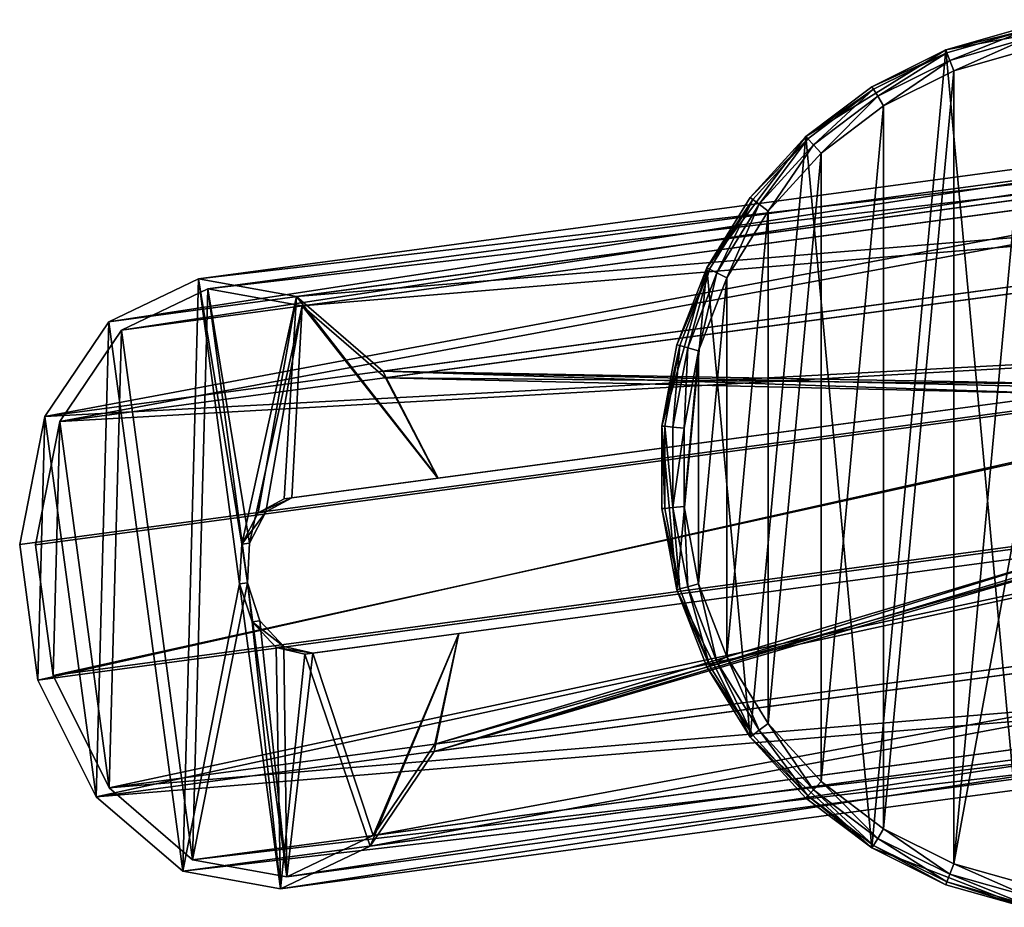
# Model space of a CAD drawing. Header units: millimetres. Extents: x 1 to 180, y 0 to 80.
# Tile 1 of 7: x 1 to 89, y 1 to 80. Entities that reach past the tile are written whole.
import ezdxf

# ---------------------------------------------------------------- set-up
doc = ezdxf.new("R2010")
doc.units = ezdxf.units.MM
doc.header["$LTSCALE"] = 25.4
doc.layers.get('0').update_dxf_attribs({"true_color": 0xff5454})

# ---------------------------------------------------------------- blocks, each defined once
blk = doc.blocks.new('EYE-SUPER-A-6488-6495-6502.STL')
at = {"color": 0}
mesh = blk.add_polyface(dxfattribs=at)
corners = [(59.748, 29.453, 566.962), (62.415, 58.23, 566.962), (58.392, 44.091, 566.962), (66.301, 16.295, 566.962), (71.273, 69.96, 566.962), (77.164, 6.391, 566.962), (83.772, 77.699, 566.962), (90.871, 1.081, 566.962), (98.221, 80.4, 566.962), (105.571, 1.081, 566.962), (112.671, 77.699, 566.962), (119.279, 6.391, 566.962), (125.169, 69.96, 566.962), (130.142, 16.295, 566.962), (134.028, 58.23, 566.962), (136.694, 29.453, 566.962), (138.051, 44.091, 566.962)]
mesh.append_faces([[corners[k] for k in face] for face in [(0, 1, 2), (14, 15, 16)]], dxfattribs={"vtx0": -1, "color": 0})
mesh.append_faces([[corners[k] for k in face] for face in [(1, 3, 4), (4, 5, 6), (6, 7, 8), (8, 9, 10), (10, 11, 12), (12, 13, 14)]], dxfattribs={"vtx0": -1, "vtx1": -1, "color": 0})
mesh.append_faces([[corners[k] for k in face] for face in [(1, 0, 3), (4, 3, 5), (6, 5, 7), (8, 7, 9), (10, 9, 11), (12, 11, 13), (14, 13, 15)]], dxfattribs={"vtx0": -1, "vtx2": -1, "color": 0})
mesh = blk.add_polyface(dxfattribs=at)
corners = [(98.221, 80.4, 566.962), (90.871, 79.719, 538.962), (83.772, 77.699, 566.962)]
mesh.append_faces([[corners[k] for k in face] for face in [(0, 1, 2)]], dxfattribs={"color": 0})
mesh = blk.add_polyface(dxfattribs=at)
corners = [(83.772, 77.699, 566.962), (90.871, 79.719, 538.962), (83.772, 77.699, 538.962)]
mesh.append_faces([[corners[k] for k in face] for face in [(0, 1, 2)]], dxfattribs={"color": 0})
mesh = blk.add_polyface(dxfattribs=at)
corners = [(83.772, 77.699, 538.962), (90.921, 79.456, 537.962), (83.868, 77.449, 537.962), (90.871, 79.719, 538.962)]
mesh.append_faces([[corners[k] for k in face] for face in [(0, 1, 2), (1, 0, 3)]], dxfattribs={"vtx0": -1, "color": 0})
mesh = blk.add_polyface(dxfattribs=at)
corners = [(90.921, 79.456, 537.962), (84.133, 76.766, 537.23), (83.868, 77.449, 537.962), (91.055, 78.736, 537.23)]
mesh.append_faces([[corners[k] for k in face] for face in [(0, 1, 2), (1, 0, 3)]], dxfattribs={"vtx0": -1, "color": 0})
mesh = blk.add_polyface(dxfattribs=at)
corners = [(61.672, 50.799, 536.962), (60.383, 36.894, 536.962), (60.383, 43.906, 536.962), (61.672, 30.001, 536.962), (64.205, 57.338, 536.962), (64.205, 23.462, 536.962), (67.897, 63.3, 536.962), (67.897, 17.5, 536.962), (72.621, 68.482, 536.962), (72.621, 12.318, 536.962), (78.217, 72.708, 536.962), (78.217, 8.092, 536.962), (84.494, 75.834, 536.962), (84.494, 4.966, 536.962), (91.239, 77.753, 536.962), (90.788, 39.401, 536.962), (91.285, 43.252, 536.962), (98.221, 78.4, 536.962), (93.64, 46.338, 536.962), (97.223, 47.833, 536.962), (98.221, 47.9, 536.962), (105.204, 77.753, 536.962), (101.073, 47.337, 536.962), (104.159, 44.981, 536.962), (105.654, 41.399, 536.962), (111.948, 75.834, 536.962), (91.239, 3.047, 536.962), (92.283, 35.819, 536.962), (98.221, 2.4, 536.962), (95.369, 33.463, 536.962), (99.22, 32.967, 536.962), (105.204, 3.047, 536.962), (102.803, 34.462, 536.962), (105.158, 37.548, 536.962), (111.948, 4.966, 536.962), (118.226, 72.708, 536.962), (118.226, 8.092, 536.962), (123.822, 68.482, 536.962), (123.822, 12.318, 536.962), (128.546, 63.3, 536.962), (128.546, 17.5, 536.962), (132.237, 57.338, 536.962), (132.237, 23.462, 536.962), (134.771, 50.799, 536.962), (134.771, 30.001, 536.962), (136.059, 43.906, 536.962), (136.059, 36.894, 536.962)]
mesh.append_faces([[corners[k] for k in face] for face in [(0, 1, 2), (44, 45, 46)]], dxfattribs={"vtx0": -1, "color": 0})
mesh.append_faces([[corners[k] for k in face] for face in [(1, 0, 3), (3, 4, 5), (5, 6, 7), (7, 8, 9), (9, 10, 11), (11, 12, 13), (15, 14, 16), (16, 17, 18), (18, 17, 19), (19, 17, 20), (20, 21, 22), (22, 21, 23), (23, 21, 24), (26, 27, 28), (28, 30, 31), (31, 24, 34), (34, 35, 36), (36, 37, 38), (38, 39, 40), (40, 41, 42), (42, 43, 44)]], dxfattribs={"vtx0": -1, "vtx1": -1, "color": 0})
mesh.append_faces([[corners[k] for k in face] for face in [(13, 14, 15), (34, 24, 25)]], dxfattribs={"vtx0": -1, "vtx1": -1, "vtx2": -1, "color": 0})
mesh.append_faces([[corners[k] for k in face] for face in [(3, 0, 4), (5, 4, 6), (7, 6, 8), (9, 8, 10), (11, 10, 12), (13, 12, 14), (16, 14, 17), (20, 17, 21), (24, 21, 25), (15, 26, 13), (26, 15, 27), (28, 27, 29), (28, 29, 30), (31, 30, 32), (31, 32, 33), (31, 33, 24), (34, 25, 35), (36, 35, 37), (38, 37, 39), (40, 39, 41), (42, 41, 43), (44, 43, 45)]], dxfattribs={"vtx0": -1, "vtx2": -1, "color": 0})
mesh = blk.add_polyface(dxfattribs=at)
corners = [(91.055, 78.736, 537.23), (84.494, 75.834, 536.962), (84.133, 76.766, 537.23), (91.239, 77.753, 536.962)]
mesh.append_faces([[corners[k] for k in face] for face in [(0, 1, 2), (1, 0, 3)]], dxfattribs={"vtx0": -1, "color": 0})
mesh = blk.add_polyface(dxfattribs=at)
corners = [(83.772, 77.699, 566.962), (77.164, 74.409, 538.962), (71.273, 69.96, 566.962)]
mesh.append_faces([[corners[k] for k in face] for face in [(0, 1, 2)]], dxfattribs={"color": 0})
mesh = blk.add_polyface(dxfattribs=at)
corners = [(83.772, 77.699, 566.962), (83.772, 77.699, 538.962), (77.164, 74.409, 538.962)]
mesh.append_faces([[corners[k] for k in face] for face in [(0, 1, 2)]], dxfattribs={"color": 0})
mesh = blk.add_polyface(dxfattribs=at)
corners = [(77.164, 74.409, 538.962), (83.868, 77.449, 537.962), (77.305, 74.181, 537.962), (83.772, 77.699, 538.962)]
mesh.append_faces([[corners[k] for k in face] for face in [(0, 1, 2), (1, 0, 3)]], dxfattribs={"vtx0": -1, "color": 0})
mesh = blk.add_polyface(dxfattribs=at)
corners = [(83.868, 77.449, 537.962), (77.69, 73.558, 537.23), (77.305, 74.181, 537.962), (84.133, 76.766, 537.23)]
mesh.append_faces([[corners[k] for k in face] for face in [(0, 1, 2), (1, 0, 3)]], dxfattribs={"vtx0": -1, "color": 0})
mesh = blk.add_polyface(dxfattribs=at)
corners = [(84.133, 76.766, 537.23), (78.217, 72.708, 536.962), (77.69, 73.558, 537.23), (84.494, 75.834, 536.962)]
mesh.append_faces([[corners[k] for k in face] for face in [(0, 1, 2), (1, 0, 3)]], dxfattribs={"vtx0": -1, "color": 0})
mesh = blk.add_polyface(dxfattribs=at)
corners = [(8.986, 53.411, 155.392), (156.871, 76.026, 22.094), (148.854, 72.201, 13.675), (17.003, 57.236, 163.812)]
mesh.append_faces([[corners[k] for k in face] for face in [(0, 1, 2), (1, 0, 3)]], dxfattribs={"vtx0": -1, "color": 0})
mesh = blk.add_polyface(dxfattribs=at)
corners = [(17.003, 57.236, 163.812), (165.613, 74.453, 30.514), (156.871, 76.026, 22.094), (25.745, 55.663, 172.231)]
mesh.append_faces([[corners[k] for k in face] for face in [(0, 1, 2), (1, 0, 3)]], dxfattribs={"vtx0": -1, "color": 0})
mesh = blk.add_polyface(dxfattribs=at)
corners = [(157.004, 75.035, 22.094), (10.11, 52.653, 154.99), (149.278, 71.349, 13.981), (17.835, 56.339, 163.103)]
mesh.append_faces([[corners[k] for k in face] for face in [(0, 1, 2), (1, 0, 3)]], dxfattribs={"vtx0": -1, "color": 0})
mesh = blk.add_polyface(dxfattribs=at)
corners = [(165.428, 73.519, 30.207), (17.835, 56.339, 163.103), (157.004, 75.035, 22.094), (26.259, 54.823, 171.216)]
mesh.append_faces([[corners[k] for k in face] for face in [(0, 1, 2), (1, 0, 3)]], dxfattribs={"vtx0": -1, "color": 0})
mesh = blk.add_polyface(dxfattribs=at)
corners = [(25.745, 55.663, 172.231), (173.348, 67.793, 37.265), (165.613, 74.453, 30.514), (33.48, 49.003, 178.983)]
mesh.append_faces([[corners[k] for k in face] for face in [(0, 1, 2), (1, 0, 3)]], dxfattribs={"vtx0": -1, "color": 0})
mesh = blk.add_polyface(dxfattribs=at)
corners = [(71.273, 69.96, 566.962), (77.164, 74.409, 538.962), (71.273, 69.96, 538.962)]
mesh.append_faces([[corners[k] for k in face] for face in [(0, 1, 2)]], dxfattribs={"color": 0})
mesh = blk.add_polyface(dxfattribs=at)
corners = [(71.273, 69.96, 538.962), (77.305, 74.181, 537.962), (71.454, 69.762, 537.962), (77.164, 74.409, 538.962)]
mesh.append_faces([[corners[k] for k in face] for face in [(0, 1, 2), (1, 0, 3)]], dxfattribs={"vtx0": -1, "color": 0})
mesh = blk.add_polyface(dxfattribs=at)
corners = [(77.305, 74.181, 537.962), (71.947, 69.221, 537.23), (71.454, 69.762, 537.962), (77.69, 73.558, 537.23)]
mesh.append_faces([[corners[k] for k in face] for face in [(0, 1, 2), (1, 0, 3)]], dxfattribs={"vtx0": -1, "color": 0})
mesh = blk.add_polyface(dxfattribs=at)
corners = [(172.882, 67.101, 36.714), (26.259, 54.823, 171.216), (165.428, 73.519, 30.207), (33.714, 48.405, 177.723)]
mesh.append_faces([[corners[k] for k in face] for face in [(0, 1, 2), (1, 0, 3)]], dxfattribs={"vtx0": -1, "color": 0})
mesh = blk.add_polyface(dxfattribs=at)
corners = [(77.69, 73.558, 537.23), (72.621, 68.482, 536.962), (71.947, 69.221, 537.23), (78.217, 72.708, 536.962)]
mesh.append_faces([[corners[k] for k in face] for face in [(0, 1, 2), (1, 0, 3)]], dxfattribs={"vtx0": -1, "color": 0})
mesh = blk.add_polyface(dxfattribs=at)
corners = [(3.282, 44.946, 148.641), (148.854, 72.201, 13.675), (143.15, 63.736, 6.923), (8.986, 53.411, 155.392)]
mesh.append_faces([[corners[k] for k in face] for face in [(0, 1, 2), (1, 0, 3)]], dxfattribs={"vtx0": -1, "color": 0})
mesh = blk.add_polyface(dxfattribs=at)
corners = [(149.278, 71.349, 13.981), (4.613, 44.495, 148.484), (143.782, 63.192, 7.475), (10.11, 52.653, 154.99)]
mesh.append_faces([[corners[k] for k in face] for face in [(0, 1, 2), (1, 0, 3)]], dxfattribs={"vtx0": -1, "color": 0})
mesh = blk.add_polyface(dxfattribs=at)
corners = [(71.273, 69.96, 566.962), (66.301, 64.505, 538.962), (62.415, 58.23, 566.962)]
mesh.append_faces([[corners[k] for k in face] for face in [(0, 1, 2)]], dxfattribs={"color": 0})
mesh = blk.add_polyface(dxfattribs=at)
corners = [(71.273, 69.96, 538.962), (66.301, 64.505, 538.962), (71.273, 69.96, 566.962)]
mesh.append_faces([[corners[k] for k in face] for face in [(0, 1, 2)]], dxfattribs={"color": 0})
mesh = blk.add_polyface(dxfattribs=at)
corners = [(66.301, 64.505, 538.962), (71.454, 69.762, 537.962), (66.514, 64.344, 537.962), (71.273, 69.96, 538.962)]
mesh.append_faces([[corners[k] for k in face] for face in [(0, 1, 2), (1, 0, 3)]], dxfattribs={"vtx0": -1, "color": 0})
mesh = blk.add_polyface(dxfattribs=at)
corners = [(71.454, 69.762, 537.962), (67.099, 63.903, 537.23), (66.514, 64.344, 537.962), (71.947, 69.221, 537.23)]
mesh.append_faces([[corners[k] for k in face] for face in [(0, 1, 2), (1, 0, 3)]], dxfattribs={"vtx0": -1, "color": 0})
mesh = blk.add_polyface(dxfattribs=at)
corners = [(71.947, 69.221, 537.23), (67.897, 63.3, 536.962), (67.099, 63.903, 537.23), (72.621, 68.482, 536.962)]
mesh.append_faces([[corners[k] for k in face] for face in [(0, 1, 2), (1, 0, 3)]], dxfattribs={"vtx0": -1, "color": 0})
mesh = blk.add_polyface(dxfattribs=at)
corners = [(173.348, 67.793, 37.265), (33.48, 49.003, 178.983), (97.223, 47.833, 122.724)]
mesh.append_faces([[corners[k] for k in face] for face in [(0, 1, 2)]], dxfattribs={"color": 0})
mesh = blk.add_polyface(dxfattribs=at)
corners = [(172.882, 67.101, 36.714), (97.223, 47.833, 121.249), (33.714, 48.405, 177.723)]
mesh.append_faces([[corners[k] for k in face] for face in [(0, 1, 2)]], dxfattribs={"color": 0})
mesh = blk.add_polyface(dxfattribs=at)
corners = [(66.301, 64.505, 538.962), (62.415, 58.23, 538.962), (62.415, 58.23, 566.962)]
mesh.append_faces([[corners[k] for k in face] for face in [(0, 1, 2)]], dxfattribs={"color": 0})
mesh = blk.add_polyface(dxfattribs=at)
corners = [(62.415, 58.23, 538.962), (66.514, 64.344, 537.962), (62.655, 58.11, 537.962), (66.301, 64.505, 538.962)]
mesh.append_faces([[corners[k] for k in face] for face in [(0, 1, 2), (1, 0, 3)]], dxfattribs={"vtx0": -1, "color": 0})
mesh = blk.add_polyface(dxfattribs=at)
corners = [(66.514, 64.344, 537.962), (63.31, 57.784, 537.23), (62.655, 58.11, 537.962), (67.099, 63.903, 537.23)]
mesh.append_faces([[corners[k] for k in face] for face in [(0, 1, 2), (1, 0, 3)]], dxfattribs={"vtx0": -1, "color": 0})
mesh = blk.add_polyface(dxfattribs=at)
corners = [(3.282, 44.946, 148.641), (140.889, 52.306, 3.176), (1.021, 33.516, 144.894), (143.15, 63.736, 6.923)]
mesh.append_faces([[corners[k] for k in face] for face in [(0, 1, 2), (1, 0, 3)]], dxfattribs={"vtx0": -1, "color": 0})
mesh = blk.add_polyface(dxfattribs=at)
corners = [(67.099, 63.903, 537.23), (64.205, 57.338, 536.962), (63.31, 57.784, 537.23), (67.897, 63.3, 536.962)]
mesh.append_faces([[corners[k] for k in face] for face in [(0, 1, 2), (1, 0, 3)]], dxfattribs={"vtx0": -1, "color": 0})
mesh = blk.add_polyface(dxfattribs=at)
corners = [(141.603, 52.178, 3.864), (4.613, 44.495, 148.484), (2.435, 33.482, 144.873), (143.782, 63.192, 7.475)]
mesh.append_faces([[corners[k] for k in face] for face in [(0, 1, 2), (1, 0, 3)]], dxfattribs={"vtx0": -1, "color": 0})
mesh = blk.add_polyface(dxfattribs=at)
corners = [(62.415, 58.23, 566.962), (59.748, 51.347, 538.962), (58.392, 44.091, 566.962)]
mesh.append_faces([[corners[k] for k in face] for face in [(0, 1, 2)]], dxfattribs={"color": 0})
mesh = blk.add_polyface(dxfattribs=at)
corners = [(62.415, 58.23, 538.962), (59.748, 51.347, 538.962), (62.415, 58.23, 566.962)]
mesh.append_faces([[corners[k] for k in face] for face in [(0, 1, 2)]], dxfattribs={"color": 0})
mesh = blk.add_polyface(dxfattribs=at)
corners = [(59.748, 51.347, 538.962), (62.655, 58.11, 537.962), (60.006, 51.273, 537.962), (62.415, 58.23, 538.962)]
mesh.append_faces([[corners[k] for k in face] for face in [(0, 1, 2), (1, 0, 3)]], dxfattribs={"vtx0": -1, "color": 0})
mesh = blk.add_polyface(dxfattribs=at)
corners = [(62.655, 58.11, 537.962), (60.71, 51.073, 537.23), (60.006, 51.273, 537.962), (63.31, 57.784, 537.23)]
mesh.append_faces([[corners[k] for k in face] for face in [(0, 1, 2), (1, 0, 3)]], dxfattribs={"vtx0": -1, "color": 0})
mesh = blk.add_polyface(dxfattribs=at)
corners = [(2.65, 21.387, 144.894), (3.282, 44.946, 148.641), (1.021, 33.516, 144.894), (7.848, 10.959, 148.641), (8.986, 53.411, 155.392), (15.584, 4.299, 155.392), (17.003, 57.236, 163.812), (20.664, 29.981, 163.812), (24.326, 2.726, 163.812), (21.789, 26.601, 164.474), (23.929, 24.303, 166.281), (26.512, 23.704, 168.751), (32.342, 6.551, 172.231), (40.273, 25.552, 182.577), (38.046, 15.016, 178.983), (20.857, 33.538, 164.474), (25.745, 55.663, 172.231), (22.315, 36.319, 166.281), (24.648, 37.579, 168.751), (38.409, 39.428, 182.577), (33.48, 49.003, 178.983)]
mesh.append_faces([[corners[k] for k in face] for face in [(0, 1, 2), (13, 12, 14), (16, 19, 20)]], dxfattribs={"vtx0": -1, "color": 0})
mesh.append_faces([[corners[k] for k in face] for face in [(1, 3, 4), (4, 5, 6), (7, 8, 9), (9, 8, 10), (10, 8, 11), (11, 12, 13), (6, 15, 16), (15, 6, 7)]], dxfattribs={"vtx0": -1, "vtx1": -1, "color": 0})
mesh.append_faces([[corners[k] for k in face] for face in [(6, 5, 7)]], dxfattribs={"vtx0": -1, "vtx1": -1, "vtx2": -1, "color": 0})
mesh.append_faces([[corners[k] for k in face] for face in [(1, 0, 3), (4, 3, 5), (7, 5, 8), (11, 8, 12), (16, 15, 17), (16, 17, 18), (16, 18, 19)]], dxfattribs={"vtx0": -1, "vtx2": -1, "color": 0})
mesh = blk.add_polyface(dxfattribs=at)
corners = [(63.31, 57.784, 537.23), (61.672, 50.799, 536.962), (60.71, 51.073, 537.23), (64.205, 57.338, 536.962)]
mesh.append_faces([[corners[k] for k in face] for face in [(0, 1, 2), (1, 0, 3)]], dxfattribs={"vtx0": -1, "color": 0})
mesh = blk.add_polyface(dxfattribs=at)
corners = [(17.835, 56.339, 163.103), (21.556, 33.632, 163.765), (21.363, 30.075, 163.103), (26.259, 54.823, 171.216), (23.014, 36.413, 165.573), (25.347, 37.673, 168.043), (38.381, 39.424, 181.138), (33.714, 48.405, 177.723), (4.613, 44.495, 148.484), (4.005, 21.793, 144.873), (2.435, 33.482, 144.873), (9.013, 11.745, 148.484), (10.11, 52.653, 154.99), (16.468, 5.327, 154.99), (24.892, 3.811, 163.103), (22.488, 26.694, 163.765), (24.629, 24.397, 165.573), (27.211, 23.798, 168.043), (32.617, 7.496, 171.216), (40.245, 25.548, 181.138), (38.114, 15.654, 177.723)]
mesh.append_faces([[corners[k] for k in face] for face in [(6, 3, 7), (8, 9, 10), (18, 19, 20)]], dxfattribs={"vtx0": -1, "color": 0})
mesh.append_faces([[corners[k] for k in face] for face in [(1, 3, 4), (4, 3, 5), (5, 3, 6), (9, 8, 11), (11, 12, 13), (13, 2, 14), (14, 17, 18)]], dxfattribs={"vtx0": -1, "vtx1": -1, "color": 0})
mesh.append_faces([[corners[k] for k in face] for face in [(13, 0, 2)]], dxfattribs={"vtx0": -1, "vtx1": -1, "vtx2": -1, "color": 0})
mesh.append_faces([[corners[k] for k in face] for face in [(0, 1, 2), (1, 0, 3), (11, 8, 12), (13, 12, 0), (14, 2, 15), (14, 15, 16), (14, 16, 17), (18, 17, 19)]], dxfattribs={"vtx0": -1, "vtx2": -1, "color": 0})
mesh = blk.add_polyface(dxfattribs=at)
corners = [(140.889, 52.306, 3.176), (2.65, 21.387, 144.894), (1.021, 33.516, 144.894), (142.518, 40.177, 3.176)]
mesh.append_faces([[corners[k] for k in face] for face in [(0, 1, 2), (1, 0, 3)]], dxfattribs={"vtx0": -1, "color": 0})
mesh = blk.add_polyface(dxfattribs=at)
corners = [(4.005, 21.793, 144.873), (141.603, 52.178, 3.864), (2.435, 33.482, 144.873), (143.174, 40.489, 3.864)]
mesh.append_faces([[corners[k] for k in face] for face in [(0, 1, 2), (1, 0, 3)]], dxfattribs={"vtx0": -1, "color": 0})
mesh = blk.add_polyface(dxfattribs=at)
corners = [(59.748, 51.347, 538.962), (58.392, 44.091, 538.962), (58.392, 44.091, 566.962)]
mesh.append_faces([[corners[k] for k in face] for face in [(0, 1, 2)]], dxfattribs={"color": 0})
mesh = blk.add_polyface(dxfattribs=at)
corners = [(58.392, 44.091, 538.962), (60.006, 51.273, 537.962), (58.659, 44.066, 537.962), (59.748, 51.347, 538.962)]
mesh.append_faces([[corners[k] for k in face] for face in [(0, 1, 2), (1, 0, 3)]], dxfattribs={"vtx0": -1, "color": 0})
mesh = blk.add_polyface(dxfattribs=at)
corners = [(60.006, 51.273, 537.962), (59.388, 43.998, 537.23), (58.659, 44.066, 537.962), (60.71, 51.073, 537.23)]
mesh.append_faces([[corners[k] for k in face] for face in [(0, 1, 2), (1, 0, 3)]], dxfattribs={"vtx0": -1, "color": 0})
mesh = blk.add_polyface(dxfattribs=at)
corners = [(60.71, 51.073, 537.23), (60.383, 43.906, 536.962), (59.388, 43.998, 537.23), (61.672, 50.799, 536.962)]
mesh.append_faces([[corners[k] for k in face] for face in [(0, 1, 2), (1, 0, 3)]], dxfattribs={"vtx0": -1, "color": 0})
mesh = blk.add_polyface(dxfattribs=at)
corners = [(94.621, 46.979, 125.622), (33.48, 49.003, 178.983), (38.409, 39.428, 182.577)]
mesh.append_faces([[corners[k] for k in face] for face in [(0, 1, 2)]], dxfattribs={"color": 0})
mesh = blk.add_polyface(dxfattribs=at)
corners = [(95.874, 47.523, 124.159), (33.48, 49.003, 178.983), (94.621, 46.979, 125.622)]
mesh.append_faces([[corners[k] for k in face] for face in [(0, 1, 2)]], dxfattribs={"color": 0})
mesh = blk.add_polyface(dxfattribs=at)
corners = [(97.223, 47.833, 122.724), (33.48, 49.003, 178.983), (95.874, 47.523, 124.159)]
mesh.append_faces([[corners[k] for k in face] for face in [(0, 1, 2)]], dxfattribs={"color": 0})
mesh = blk.add_polyface(dxfattribs=at)
corners = [(94.621, 46.979, 124.155), (38.381, 39.424, 181.138), (33.714, 48.405, 177.723)]
mesh.append_faces([[corners[k] for k in face] for face in [(0, 1, 2)]], dxfattribs={"color": 0})
mesh = blk.add_polyface(dxfattribs=at)
corners = [(97.223, 47.833, 121.249), (94.621, 46.979, 124.155), (33.714, 48.405, 177.723)]
mesh.append_faces([[corners[k] for k in face] for face in [(0, 1, 2)]], dxfattribs={"color": 0})
mesh = blk.add_polyface(dxfattribs=at)
corners = [(94.621, 46.979, 125.622), (38.381, 39.424, 181.138), (94.621, 46.979, 124.155), (38.409, 39.428, 182.577), (24.648, 37.579, 168.751), (25.347, 37.673, 168.043)]
mesh.append_faces([[corners[k] for k in face] for face in [(0, 1, 2), (1, 4, 5)]], dxfattribs={"vtx0": -1, "color": 0})
mesh.append_faces([[corners[k] for k in face] for face in [(4, 1, 3)]], dxfattribs={"vtx0": -1, "vtx1": -1, "color": 0})
mesh.append_faces([[corners[k] for k in face] for face in [(1, 0, 3)]], dxfattribs={"vtx0": -1, "vtx2": -1, "color": 0})
mesh = blk.add_polyface(dxfattribs=at)
corners = [(58.392, 44.091, 538.962), (58.392, 36.709, 538.962), (58.392, 44.091, 566.962)]
mesh.append_faces([[corners[k] for k in face] for face in [(0, 1, 2)]], dxfattribs={"color": 0})
mesh = blk.add_polyface(dxfattribs=at)
corners = [(58.392, 44.091, 566.962), (58.392, 36.709, 538.962), (59.748, 29.453, 566.962)]
mesh.append_faces([[corners[k] for k in face] for face in [(0, 1, 2)]], dxfattribs={"color": 0})
mesh = blk.add_polyface(dxfattribs=at)
corners = [(58.392, 44.091, 538.962), (58.659, 36.734, 537.962), (58.392, 36.709, 538.962), (58.659, 44.066, 537.962)]
mesh.append_faces([[corners[k] for k in face] for face in [(0, 1, 2), (1, 0, 3)]], dxfattribs={"vtx0": -1, "color": 0})
mesh = blk.add_polyface(dxfattribs=at)
corners = [(58.659, 44.066, 537.962), (59.388, 36.802, 537.23), (58.659, 36.734, 537.962), (59.388, 43.998, 537.23)]
mesh.append_faces([[corners[k] for k in face] for face in [(0, 1, 2), (1, 0, 3)]], dxfattribs={"vtx0": -1, "color": 0})
mesh = blk.add_polyface(dxfattribs=at)
corners = [(60.383, 43.906, 536.962), (59.388, 36.802, 537.23), (59.388, 43.998, 537.23), (60.383, 36.894, 536.962)]
mesh.append_faces([[corners[k] for k in face] for face in [(0, 1, 2), (1, 0, 3)]], dxfattribs={"vtx0": -1, "color": 0})
mesh = blk.add_polyface(dxfattribs=at)
corners = [(9.013, 11.745, 148.484), (143.174, 40.489, 3.864), (4.005, 21.793, 144.873), (148.182, 30.441, 7.475)]
mesh.append_faces([[corners[k] for k in face] for face in [(0, 1, 2), (1, 0, 3)]], dxfattribs={"vtx0": -1, "color": 0})
mesh = blk.add_polyface(dxfattribs=at)
corners = [(142.518, 40.177, 3.176), (7.848, 10.959, 148.641), (2.65, 21.387, 144.894), (147.716, 29.749, 6.923)]
mesh.append_faces([[corners[k] for k in face] for face in [(0, 1, 2), (1, 0, 3)]], dxfattribs={"vtx0": -1, "color": 0})
mesh = blk.add_polyface(dxfattribs=at)
corners = [(25.347, 37.673, 168.043), (22.315, 36.319, 166.281), (23.014, 36.413, 165.573), (24.648, 37.579, 168.751)]
mesh.append_faces([[corners[k] for k in face] for face in [(0, 1, 2), (1, 0, 3)]], dxfattribs={"vtx0": -1, "color": 0})
mesh = blk.add_polyface(dxfattribs=at)
corners = [(23.014, 36.413, 165.573), (20.857, 33.538, 164.474), (21.556, 33.632, 163.765), (22.315, 36.319, 166.281)]
mesh.append_faces([[corners[k] for k in face] for face in [(0, 1, 2), (1, 0, 3)]], dxfattribs={"vtx0": -1, "color": 0})
mesh = blk.add_polyface(dxfattribs=at)
corners = [(58.392, 36.709, 538.962), (60.006, 29.527, 537.962), (59.748, 29.453, 538.962), (58.659, 36.734, 537.962)]
mesh.append_faces([[corners[k] for k in face] for face in [(0, 1, 2), (1, 0, 3)]], dxfattribs={"vtx0": -1, "color": 0})
mesh = blk.add_polyface(dxfattribs=at)
corners = [(58.392, 36.709, 538.962), (59.748, 29.453, 538.962), (59.748, 29.453, 566.962)]
mesh.append_faces([[corners[k] for k in face] for face in [(0, 1, 2)]], dxfattribs={"color": 0})
mesh = blk.add_polyface(dxfattribs=at)
corners = [(59.388, 36.802, 537.23), (60.006, 29.527, 537.962), (58.659, 36.734, 537.962), (60.71, 29.727, 537.23)]
mesh.append_faces([[corners[k] for k in face] for face in [(0, 1, 2), (1, 0, 3)]], dxfattribs={"vtx0": -1, "color": 0})
mesh = blk.add_polyface(dxfattribs=at)
corners = [(60.383, 36.894, 536.962), (60.71, 29.727, 537.23), (59.388, 36.802, 537.23), (61.672, 30.001, 536.962)]
mesh.append_faces([[corners[k] for k in face] for face in [(0, 1, 2), (1, 0, 3)]], dxfattribs={"vtx0": -1, "color": 0})
mesh = blk.add_polyface(dxfattribs=at)
corners = [(32.617, 7.496, 171.216), (177.282, 34.35, 36.714), (171.786, 26.193, 30.207), (38.114, 15.654, 177.723)]
mesh.append_faces([[corners[k] for k in face] for face in [(0, 1, 2), (1, 0, 3)]], dxfattribs={"vtx0": -1, "color": 0})
mesh = blk.add_polyface(dxfattribs=at)
corners = [(177.282, 34.35, 36.714), (38.114, 15.654, 177.723), (99.22, 32.967, 121.249)]
mesh.append_faces([[corners[k] for k in face] for face in [(0, 1, 2)]], dxfattribs={"color": 0})
mesh = blk.add_polyface(dxfattribs=at)
corners = [(21.363, 30.075, 163.103), (20.857, 33.538, 164.474), (20.664, 29.981, 163.812), (21.556, 33.632, 163.765)]
mesh.append_faces([[corners[k] for k in face] for face in [(0, 1, 2), (1, 0, 3)]], dxfattribs={"vtx0": -1, "color": 0})
mesh = blk.add_polyface(dxfattribs=at)
corners = [(177.914, 33.806, 37.265), (32.342, 6.551, 172.231), (172.211, 25.341, 30.514), (38.046, 15.016, 178.983)]
mesh.append_faces([[corners[k] for k in face] for face in [(0, 1, 2), (1, 0, 3)]], dxfattribs={"vtx0": -1, "color": 0})
mesh = blk.add_polyface(dxfattribs=at)
corners = [(177.914, 33.806, 37.265), (99.22, 32.967, 122.724), (38.046, 15.016, 178.983)]
mesh.append_faces([[corners[k] for k in face] for face in [(0, 1, 2)]], dxfattribs={"color": 0})
mesh = blk.add_polyface(dxfattribs=at)
corners = [(26.512, 23.704, 168.751), (40.245, 25.548, 181.138), (27.211, 23.798, 168.043), (40.273, 25.552, 182.577), (96.485, 33.104, 125.622), (96.485, 33.104, 124.155)]
mesh.append_faces([[corners[k] for k in face] for face in [(0, 1, 2), (1, 4, 5)]], dxfattribs={"vtx0": -1, "color": 0})
mesh.append_faces([[corners[k] for k in face] for face in [(4, 1, 3)]], dxfattribs={"vtx0": -1, "vtx1": -1, "color": 0})
mesh.append_faces([[corners[k] for k in face] for face in [(1, 0, 3)]], dxfattribs={"vtx0": -1, "vtx2": -1, "color": 0})
mesh = blk.add_polyface(dxfattribs=at)
corners = [(96.485, 33.104, 125.622), (38.046, 15.016, 178.983), (97.838, 32.91, 124.158)]
mesh.append_faces([[corners[k] for k in face] for face in [(0, 1, 2)]], dxfattribs={"color": 0})
mesh = blk.add_polyface(dxfattribs=at)
corners = [(96.485, 33.104, 125.622), (40.273, 25.552, 182.577), (38.046, 15.016, 178.983)]
mesh.append_faces([[corners[k] for k in face] for face in [(0, 1, 2)]], dxfattribs={"color": 0})
mesh = blk.add_polyface(dxfattribs=at)
corners = [(99.22, 32.967, 122.724), (97.838, 32.91, 124.158), (38.046, 15.016, 178.983)]
mesh.append_faces([[corners[k] for k in face] for face in [(0, 1, 2)]], dxfattribs={"color": 0})
mesh = blk.add_polyface(dxfattribs=at)
corners = [(96.485, 33.104, 124.155), (38.114, 15.654, 177.723), (40.245, 25.548, 181.138)]
mesh.append_faces([[corners[k] for k in face] for face in [(0, 1, 2)]], dxfattribs={"color": 0})
mesh = blk.add_polyface(dxfattribs=at)
corners = [(96.485, 33.104, 124.155), (99.22, 32.967, 121.249), (38.114, 15.654, 177.723)]
mesh.append_faces([[corners[k] for k in face] for face in [(0, 1, 2)]], dxfattribs={"color": 0})
mesh = blk.add_polyface(dxfattribs=at)
corners = [(9.013, 11.745, 148.484), (155.636, 24.023, 13.981), (148.182, 30.441, 7.475), (16.468, 5.327, 154.99)]
mesh.append_faces([[corners[k] for k in face] for face in [(0, 1, 2), (1, 0, 3)]], dxfattribs={"vtx0": -1, "color": 0})
mesh = blk.add_polyface(dxfattribs=at)
corners = [(21.789, 26.601, 164.474), (21.363, 30.075, 163.103), (20.664, 29.981, 163.812), (22.488, 26.694, 163.765)]
mesh.append_faces([[corners[k] for k in face] for face in [(0, 1, 2), (1, 0, 3)]], dxfattribs={"vtx0": -1, "color": 0})
mesh = blk.add_polyface(dxfattribs=at)
corners = [(61.672, 30.001, 536.962), (63.31, 23.016, 537.23), (60.71, 29.727, 537.23), (64.205, 23.462, 536.962)]
mesh.append_faces([[corners[k] for k in face] for face in [(0, 1, 2), (1, 0, 3)]], dxfattribs={"vtx0": -1, "color": 0})
mesh = blk.add_polyface(dxfattribs=at)
corners = [(155.452, 23.089, 13.675), (7.848, 10.959, 148.641), (147.716, 29.749, 6.923), (15.584, 4.299, 155.392)]
mesh.append_faces([[corners[k] for k in face] for face in [(0, 1, 2), (1, 0, 3)]], dxfattribs={"vtx0": -1, "color": 0})
mesh = blk.add_polyface(dxfattribs=at)
corners = [(59.748, 29.453, 538.962), (62.655, 22.69, 537.962), (62.415, 22.57, 538.962), (60.006, 29.527, 537.962)]
mesh.append_faces([[corners[k] for k in face] for face in [(0, 1, 2), (1, 0, 3)]], dxfattribs={"vtx0": -1, "color": 0})
mesh = blk.add_polyface(dxfattribs=at)
corners = [(59.748, 29.453, 538.962), (62.415, 22.57, 538.962), (59.748, 29.453, 566.962)]
mesh.append_faces([[corners[k] for k in face] for face in [(0, 1, 2)]], dxfattribs={"color": 0})
mesh = blk.add_polyface(dxfattribs=at)
corners = [(59.748, 29.453, 566.962), (62.415, 22.57, 538.962), (66.301, 16.295, 566.962)]
mesh.append_faces([[corners[k] for k in face] for face in [(0, 1, 2)]], dxfattribs={"color": 0})
mesh = blk.add_polyface(dxfattribs=at)
corners = [(60.71, 29.727, 537.23), (62.655, 22.69, 537.962), (60.006, 29.527, 537.962), (63.31, 23.016, 537.23)]
mesh.append_faces([[corners[k] for k in face] for face in [(0, 1, 2), (1, 0, 3)]], dxfattribs={"vtx0": -1, "color": 0})
mesh = blk.add_polyface(dxfattribs=at)
corners = [(21.789, 26.601, 164.474), (24.629, 24.397, 165.573), (22.488, 26.694, 163.765), (23.929, 24.303, 166.281)]
mesh.append_faces([[corners[k] for k in face] for face in [(0, 1, 2), (1, 0, 3)]], dxfattribs={"vtx0": -1, "color": 0})
mesh = blk.add_polyface(dxfattribs=at)
corners = [(24.892, 3.811, 163.103), (171.786, 26.193, 30.207), (164.061, 22.507, 22.094), (32.617, 7.496, 171.216)]
mesh.append_faces([[corners[k] for k in face] for face in [(0, 1, 2), (1, 0, 3)]], dxfattribs={"vtx0": -1, "color": 0})
mesh = blk.add_polyface(dxfattribs=at)
corners = [(172.211, 25.341, 30.514), (24.326, 2.726, 163.812), (164.194, 21.516, 22.094), (32.342, 6.551, 172.231)]
mesh.append_faces([[corners[k] for k in face] for face in [(0, 1, 2), (1, 0, 3)]], dxfattribs={"vtx0": -1, "color": 0})
mesh = blk.add_polyface(dxfattribs=at)
corners = [(16.468, 5.327, 154.99), (164.061, 22.507, 22.094), (155.636, 24.023, 13.981), (24.892, 3.811, 163.103)]
mesh.append_faces([[corners[k] for k in face] for face in [(0, 1, 2), (1, 0, 3)]], dxfattribs={"vtx0": -1, "color": 0})
mesh = blk.add_polyface(dxfattribs=at)
corners = [(23.929, 24.303, 166.281), (27.211, 23.798, 168.043), (24.629, 24.397, 165.573), (26.512, 23.704, 168.751)]
mesh.append_faces([[corners[k] for k in face] for face in [(0, 1, 2), (1, 0, 3)]], dxfattribs={"vtx0": -1, "color": 0})
mesh = blk.add_polyface(dxfattribs=at)
corners = [(164.194, 21.516, 22.094), (15.584, 4.299, 155.392), (155.452, 23.089, 13.675), (24.326, 2.726, 163.812)]
mesh.append_faces([[corners[k] for k in face] for face in [(0, 1, 2), (1, 0, 3)]], dxfattribs={"vtx0": -1, "color": 0})
mesh = blk.add_polyface(dxfattribs=at)
corners = [(63.31, 23.016, 537.23), (66.514, 16.456, 537.962), (62.655, 22.69, 537.962), (67.099, 16.897, 537.23)]
mesh.append_faces([[corners[k] for k in face] for face in [(0, 1, 2), (1, 0, 3)]], dxfattribs={"vtx0": -1, "color": 0})
mesh = blk.add_polyface(dxfattribs=at)
corners = [(64.205, 23.462, 536.962), (67.099, 16.897, 537.23), (63.31, 23.016, 537.23), (67.897, 17.5, 536.962)]
mesh.append_faces([[corners[k] for k in face] for face in [(0, 1, 2), (1, 0, 3)]], dxfattribs={"vtx0": -1, "color": 0})
mesh = blk.add_polyface(dxfattribs=at)
corners = [(62.415, 22.57, 538.962), (66.514, 16.456, 537.962), (66.301, 16.295, 538.962), (62.655, 22.69, 537.962)]
mesh.append_faces([[corners[k] for k in face] for face in [(0, 1, 2), (1, 0, 3)]], dxfattribs={"vtx0": -1, "color": 0})
mesh = blk.add_polyface(dxfattribs=at)
corners = [(62.415, 22.57, 538.962), (66.301, 16.295, 538.962), (66.301, 16.295, 566.962)]
mesh.append_faces([[corners[k] for k in face] for face in [(0, 1, 2)]], dxfattribs={"color": 0})
mesh = blk.add_polyface(dxfattribs=at)
corners = [(67.099, 16.897, 537.23), (71.454, 11.038, 537.962), (66.514, 16.456, 537.962), (71.947, 11.579, 537.23)]
mesh.append_faces([[corners[k] for k in face] for face in [(0, 1, 2), (1, 0, 3)]], dxfattribs={"vtx0": -1, "color": 0})
mesh = blk.add_polyface(dxfattribs=at)
corners = [(67.897, 17.5, 536.962), (71.947, 11.579, 537.23), (67.099, 16.897, 537.23), (72.621, 12.318, 536.962)]
mesh.append_faces([[corners[k] for k in face] for face in [(0, 1, 2), (1, 0, 3)]], dxfattribs={"vtx0": -1, "color": 0})
mesh = blk.add_polyface(dxfattribs=at)
corners = [(66.301, 16.295, 538.962), (71.454, 11.038, 537.962), (71.273, 10.84, 538.962), (66.514, 16.456, 537.962)]
mesh.append_faces([[corners[k] for k in face] for face in [(0, 1, 2), (1, 0, 3)]], dxfattribs={"vtx0": -1, "color": 0})
mesh = blk.add_polyface(dxfattribs=at)
corners = [(66.301, 16.295, 538.962), (71.273, 10.84, 538.962), (66.301, 16.295, 566.962)]
mesh.append_faces([[corners[k] for k in face] for face in [(0, 1, 2)]], dxfattribs={"color": 0})
mesh = blk.add_polyface(dxfattribs=at)
corners = [(66.301, 16.295, 566.962), (71.273, 10.84, 538.962), (77.164, 6.391, 566.962)]
mesh.append_faces([[corners[k] for k in face] for face in [(0, 1, 2)]], dxfattribs={"color": 0})
mesh = blk.add_polyface(dxfattribs=at)
corners = [(72.621, 12.318, 536.962), (77.69, 7.242, 537.23), (71.947, 11.579, 537.23), (78.217, 8.092, 536.962)]
mesh.append_faces([[corners[k] for k in face] for face in [(0, 1, 2), (1, 0, 3)]], dxfattribs={"vtx0": -1, "color": 0})
mesh = blk.add_polyface(dxfattribs=at)
corners = [(71.947, 11.579, 537.23), (77.305, 6.619, 537.962), (71.454, 11.038, 537.962), (77.69, 7.242, 537.23)]
mesh.append_faces([[corners[k] for k in face] for face in [(0, 1, 2), (1, 0, 3)]], dxfattribs={"vtx0": -1, "color": 0})
mesh = blk.add_polyface(dxfattribs=at)
corners = [(77.164, 6.391, 538.962), (71.454, 11.038, 537.962), (77.305, 6.619, 537.962), (71.273, 10.84, 538.962)]
mesh.append_faces([[corners[k] for k in face] for face in [(0, 1, 2), (1, 0, 3)]], dxfattribs={"vtx0": -1, "color": 0})
mesh = blk.add_polyface(dxfattribs=at)
corners = [(77.164, 6.391, 566.962), (71.273, 10.84, 538.962), (77.164, 6.391, 538.962)]
mesh.append_faces([[corners[k] for k in face] for face in [(0, 1, 2)]], dxfattribs={"color": 0})
mesh = blk.add_polyface(dxfattribs=at)
corners = [(78.217, 8.092, 536.962), (84.133, 4.034, 537.23), (77.69, 7.242, 537.23), (84.494, 4.966, 536.962)]
mesh.append_faces([[corners[k] for k in face] for face in [(0, 1, 2), (1, 0, 3)]], dxfattribs={"vtx0": -1, "color": 0})
mesh = blk.add_polyface(dxfattribs=at)
corners = [(77.69, 7.242, 537.23), (83.868, 3.351, 537.962), (77.305, 6.619, 537.962), (84.133, 4.034, 537.23)]
mesh.append_faces([[corners[k] for k in face] for face in [(0, 1, 2), (1, 0, 3)]], dxfattribs={"vtx0": -1, "color": 0})
mesh = blk.add_polyface(dxfattribs=at)
corners = [(83.772, 3.101, 538.962), (77.305, 6.619, 537.962), (83.868, 3.351, 537.962), (77.164, 6.391, 538.962)]
mesh.append_faces([[corners[k] for k in face] for face in [(0, 1, 2), (1, 0, 3)]], dxfattribs={"vtx0": -1, "color": 0})
mesh = blk.add_polyface(dxfattribs=at)
corners = [(77.164, 6.391, 566.962), (77.164, 6.391, 538.962), (83.772, 3.101, 538.962)]
mesh.append_faces([[corners[k] for k in face] for face in [(0, 1, 2)]], dxfattribs={"color": 0})
mesh = blk.add_polyface(dxfattribs=at)
corners = [(77.164, 6.391, 566.962), (83.772, 3.101, 538.962), (90.871, 1.081, 566.962)]
mesh.append_faces([[corners[k] for k in face] for face in [(0, 1, 2)]], dxfattribs={"color": 0})
mesh = blk.add_polyface(dxfattribs=at)
corners = [(84.494, 4.966, 536.962), (91.055, 2.064, 537.23), (84.133, 4.034, 537.23), (91.239, 3.047, 536.962)]
mesh.append_faces([[corners[k] for k in face] for face in [(0, 1, 2), (1, 0, 3)]], dxfattribs={"vtx0": -1, "color": 0})
mesh = blk.add_polyface(dxfattribs=at)
corners = [(84.133, 4.034, 537.23), (90.921, 1.344, 537.962), (83.868, 3.351, 537.962), (91.055, 2.064, 537.23)]
mesh.append_faces([[corners[k] for k in face] for face in [(0, 1, 2), (1, 0, 3)]], dxfattribs={"vtx0": -1, "color": 0})
mesh = blk.add_polyface(dxfattribs=at)
corners = [(90.871, 1.081, 538.962), (83.868, 3.351, 537.962), (90.921, 1.344, 537.962), (83.772, 3.101, 538.962)]
mesh.append_faces([[corners[k] for k in face] for face in [(0, 1, 2), (1, 0, 3)]], dxfattribs={"vtx0": -1, "color": 0})
mesh = blk.add_polyface(dxfattribs=at)
corners = [(90.871, 1.081, 566.962), (83.772, 3.101, 538.962), (90.871, 1.081, 538.962)]
mesh.append_faces([[corners[k] for k in face] for face in [(0, 1, 2)]], dxfattribs={"color": 0})

msp = doc.modelspace()

# ---------------------------------------------------------------- block references
at = {"color": 250, "true_color": 0x262626}
msp.add_blockref('EYE-SUPER-A-6488-6495-6502.STL', (0, 0), dxfattribs=at)

doc.saveas('drawing.dxf')
